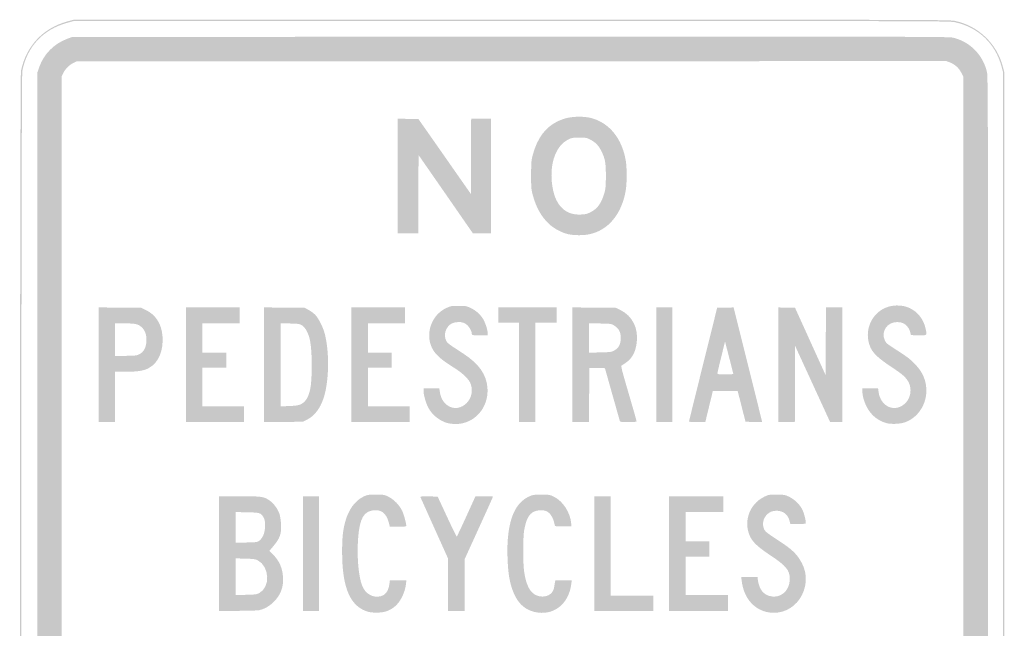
# Model space of a CAD drawing. Header units: inches. Extents: x -15 to 15, y -18 to 18.
# Tile 2 of 2: x -15 to 15, y -0.5 to 18. Entities that reach past the tile are written whole.
import ezdxf

# ---------------------------------------------------------------- set-up
doc = ezdxf.new("R2010")
doc.units = ezdxf.units.IN
doc.header["$MEASUREMENT"] = 0

msp = doc.modelspace()

# ---------------------------------------------------------------- hatches: boundary and pattern name
h = msp.add_hatch(color=7)
edge = h.paths.add_edge_path()
edge.add_spline(control_points=[(-13.488, -17.965), (-13.918, -17.87), (-14.309, -17.629), (-14.569, -17.301), (-14.773, -17.043), (-14.898, -16.772), (-14.964, -16.442), (-15.003, -16.247), (-15.003, 16.227), (-14.964, 16.421), (-14.813, 17.173), (-14.297, 17.727), (-13.558, 17.929)], knot_values=[0, 0, 0, 0, 1, 1, 1, 2, 2, 2, 3, 3, 3, 4, 4, 4, 4], degree=3, periodic=0)
edge.add_line((-13.558, 17.929), (-13.357, 17.984))
edge.add_line((-13.357, 17.984), (-0.02, 17.984))
edge.add_spline(control_points=[(-0.02, 17.984), (12.812, 17.984), (13.323, 17.982), (13.488, 17.947), (13.842, 17.871), (14.152, 17.708), (14.412, 17.461), (14.672, 17.214), (14.852, 16.909), (14.944, 16.562)], knot_values=[0, 0, 0, 0, 1, 1, 1, 2, 2, 2, 3, 3, 3, 3], degree=3, periodic=0)
edge.add_line((14.944, 16.562), (14.99, 16.391))
edge.add_line((14.99, 16.391), (14.99, -0.01))
edge.add_line((14.99, -0.01), (14.99, -16.411))
edge.add_line((14.99, -16.411), (14.944, -16.583))
edge.add_spline(control_points=[(14.944, -16.583), (14.852, -16.929), (14.672, -17.234), (14.412, -17.481), (14.155, -17.725), (13.837, -17.894), (13.504, -17.962), (13.363, -17.991), (12.091, -17.994), (-0.014, -17.992), (-10.454, -17.99), (-13.401, -17.984), (-13.488, -17.965)], knot_values=[0, 0, 0, 0, 1, 1, 1, 2, 2, 2, 3, 3, 3, 4, 4, 4, 4], degree=3, periodic=0)
edge = h.paths.add_edge_path(flags=0)
edge.add_spline(control_points=[(13.504, -17.922), (13.936, -17.833), (14.363, -17.561), (14.608, -17.217), (14.728, -17.049), (14.849, -16.789), (14.904, -16.583)], knot_values=[0, 0, 0, 0, 1, 1, 1, 2, 2, 2, 2], degree=3, periodic=0)
edge.add_line((14.904, -16.583), (14.95, -16.411))
edge.add_line((14.95, -16.411), (14.95, -0.01))
edge.add_line((14.95, -0.01), (14.95, 16.391))
edge.add_line((14.95, 16.391), (14.904, 16.562))
edge.add_spline(control_points=[(14.904, 16.562), (14.72, 17.256), (14.195, 17.755), (13.488, 17.907), (13.323, 17.942), (12.812, 17.944), (-0.02, 17.944)], knot_values=[0, 0, 0, 0, 1, 1, 1, 2, 2, 2, 2], degree=3, periodic=0)
edge.add_line((-0.02, 17.944), (-13.357, 17.944))
edge.add_line((-13.357, 17.944), (-13.558, 17.888))
edge.add_spline(control_points=[(-13.558, 17.888), (-14.292, 17.686), (-14.774, 17.168), (-14.923, 16.421), (-14.962, 16.227), (-14.962, -16.247), (-14.923, -16.442), (-14.769, -17.214), (-14.242, -17.757), (-13.488, -17.925), (-13.401, -17.944), (-10.454, -17.95), (-0.014, -17.952), (12.091, -17.953), (13.363, -17.951), (13.504, -17.922)], knot_values=[0, 0, 0, 0, 1, 1, 1, 2, 2, 2, 3, 3, 3, 4, 4, 4, 5, 5, 5, 5], degree=3, periodic=0)
h = msp.add_hatch(color=7)
edge = h.paths.add_edge_path()
edge.add_spline(control_points=[(-13.357, -17.476), (-13.859, -17.364), (-14.249, -17.023), (-14.409, -16.556)], knot_values=[0, 0, 0, 0, 1, 1, 1, 1], degree=3, periodic=0)
edge.add_line((-14.409, -16.556), (-14.466, -16.391))
edge.add_line((-14.466, -16.391), (-14.466, -0.01))
edge.add_line((-14.466, -0.01), (-14.466, 16.371))
edge.add_line((-14.466, 16.371), (-14.409, 16.536))
edge.add_spline(control_points=[(-14.409, 16.536), (-14.272, 16.934), (-13.956, 17.255), (-13.556, 17.402)], knot_values=[0, 0, 0, 0, 1, 1, 1, 1], degree=3, periodic=0)
edge.add_line((-13.556, 17.402), (-13.397, 17.46))
edge.add_line((-13.397, 17.46), (-0.06, 17.465))
edge.add_spline(control_points=[(-0.06, 17.465), (11.957, 17.47), (13.29, 17.468), (13.419, 17.439), (13.937, 17.326), (14.356, 16.899), (14.464, 16.377), (14.493, 16.236), (14.496, 14.743), (14.496, -0.01), (14.496, -14.763), (14.493, -16.256), (14.464, -16.397), (14.358, -16.91), (13.965, -17.32), (13.452, -17.451), (13.303, -17.489), (13.082, -17.49), (-0.008, -17.488), (-7.328, -17.486), (-13.335, -17.481), (-13.357, -17.476)], knot_values=[0, 0, 0, 0, 1, 1, 1, 2, 2, 2, 3, 3, 3, 4, 4, 4, 5, 5, 5, 6, 6, 6, 7, 7, 7, 7], degree=3, periodic=0)
edge = h.paths.add_edge_path(flags=0)
edge.add_spline(control_points=[(13.334, -16.703), (13.48, -16.648), (13.614, -16.527), (13.683, -16.385)], knot_values=[0, 0, 0, 0, 1, 1, 1, 1], degree=3, periodic=0)
edge.add_line((13.683, -16.385), (13.74, -16.27))
edge.add_line((13.74, -16.27), (13.74, -0.01))
edge.add_line((13.74, -0.01), (13.74, 16.25))
edge.add_line((13.74, 16.25), (13.683, 16.365))
edge.add_spline(control_points=[(13.683, 16.365), (13.614, 16.507), (13.48, 16.628), (13.334, 16.683)], knot_values=[0, 0, 0, 0, 1, 1, 1, 1], degree=3, periodic=0)
edge.add_line((13.334, 16.683), (13.224, 16.724))
edge.add_line((13.224, 16.724), (-0.026, 16.719))
edge.add_line((-0.026, 16.719), (-13.276, 16.714))
edge.add_line((-13.276, 16.714), (-13.369, 16.668))
edge.add_spline(control_points=[(-13.369, 16.668), (-13.488, 16.608), (-13.614, 16.483), (-13.673, 16.364)], knot_values=[0, 0, 0, 0, 1, 1, 1, 1], degree=3, periodic=0)
edge.add_line((-13.673, 16.364), (-13.72, 16.27))
edge.add_line((-13.72, 16.27), (-13.725, 0.03))
edge.add_spline(control_points=[(-13.725, 0.03), (-13.73, -14.847), (-13.728, -16.218), (-13.698, -16.31), (-13.638, -16.495), (-13.49, -16.647), (-13.306, -16.711), (-13.225, -16.739), (-11.901, -16.742), (0.004, -16.743)], knot_values=[0, 0, 0, 0, 1, 1, 1, 2, 2, 2, 3, 3, 3, 3], degree=3, periodic=0)
edge.add_line((0.004, -16.743), (13.224, -16.744))
edge.add_line((13.224, -16.744), (13.334, -16.703))
h = msp.add_hatch(color=7)
edge = h.paths.add_edge_path()
edge.add_spline(control_points=[(1.714, 11.453), (1.519, 11.495), (1.28, 11.621), (1.124, 11.764), (0.891, 11.978), (0.724, 12.276), (0.622, 12.663), (0.579, 12.826), (0.575, 12.883), (0.576, 13.266), (0.578, 13.659), (0.581, 13.704), (0.631, 13.884), (0.767, 14.381), (1.01, 14.707), (1.378, 14.887), (1.589, 14.989), (1.779, 15.03), (2.04, 15.03), (2.287, 15.03), (2.458, 14.993), (2.651, 14.899), (3.069, 14.696), (3.36, 14.266), (3.458, 13.702), (3.497, 13.48), (3.497, 13.009), (3.457, 12.78), (3.334, 12.065), (2.923, 11.572), (2.349, 11.452), (2.175, 11.415), (1.888, 11.416), (1.714, 11.453)], knot_values=[0, 0, 0, 0, 1, 1, 1, 2, 2, 2, 3, 3, 3, 4, 4, 4, 5, 5, 5, 6, 6, 6, 7, 7, 7, 8, 8, 8, 9, 9, 9, 10, 10, 10, 11, 11, 11, 11], degree=3, periodic=0)
edge = h.paths.add_edge_path(flags=0)
edge.add_spline(control_points=[(2.386, 12.124), (2.596, 12.228), (2.717, 12.395), (2.807, 12.705), (2.846, 12.842), (2.852, 12.91), (2.853, 13.226), (2.853, 13.626), (2.832, 13.748), (2.723, 13.972), (2.64, 14.142), (2.544, 14.246), (2.396, 14.326), (2.272, 14.393), (2.261, 14.395), (2.046, 14.395), (1.846, 14.395), (1.814, 14.39), (1.713, 14.34), (1.339, 14.157), (1.142, 13.636), (1.21, 13.013), (1.28, 12.37), (1.582, 12.036), (2.079, 12.053), (2.228, 12.058), (2.273, 12.068), (2.386, 12.124)], knot_values=[0, 0, 0, 0, 1, 1, 1, 2, 2, 2, 3, 3, 3, 4, 4, 4, 5, 5, 5, 6, 6, 6, 7, 7, 7, 8, 8, 8, 9, 9, 9, 9], degree=3, periodic=0)
for points in [[(-3.488, 13.226), (-3.488, 14.971), (-3.172, 14.965), (-2.856, 14.96), (-2.058, 13.821), (-1.26, 12.681), (-1.255, 13.826), (-1.25, 14.97), (-0.947, 14.97), (-0.645, 14.97), (-0.645, 13.226), (-0.645, 11.482), (-0.922, 11.483), (-1.2, 11.484), (-2.026, 12.675), (-2.853, 13.865), (-2.858, 12.673), (-2.863, 11.482), (-3.176, 11.482), (-3.488, 11.482), (-3.488, 13.226)], [(-9.94, 7.48), (-9.94, 9.224), (-9.123, 9.224), (-8.306, 9.224), (-8.306, 8.982), (-8.306, 8.74), (-8.871, 8.74), (-9.435, 8.74), (-9.435, 8.296), (-9.435, 7.853), (-9.073, 7.853), (-8.71, 7.853), (-8.71, 7.621), (-8.71, 7.389), (-9.073, 7.389), (-9.435, 7.389), (-9.435, 6.804), (-9.435, 6.22), (-8.8, 6.22), (-8.165, 6.22), (-8.165, 5.978), (-8.165, 5.736), (-9.052, 5.736), (-9.94, 5.736), (-9.94, 7.48)], [(-4.899, 7.48), (-4.899, 9.224), (-4.083, 9.224), (-3.266, 9.224), (-3.266, 8.982), (-3.266, 8.74), (-3.831, 8.74), (-4.395, 8.74), (-4.395, 8.296), (-4.395, 7.853), (-4.032, 7.853), (-3.669, 7.853), (-3.669, 7.621), (-3.669, 7.389), (-4.032, 7.389), (-4.395, 7.389), (-4.395, 6.804), (-4.395, 6.22), (-3.76, 6.22), (-3.125, 6.22), (-3.125, 5.978), (-3.125, 5.736), (-4.012, 5.736), (-4.899, 5.736), (-4.899, 7.48)], [(0.202, 7.248), (0.202, 8.76), (-0.111, 8.76), (-0.423, 8.76), (-0.423, 8.992), (-0.423, 9.224), (0.464, 9.224), (1.351, 9.224), (1.351, 8.992), (1.351, 8.76), (1.028, 8.76), (0.706, 8.76), (0.706, 7.248), (0.706, 5.736), (0.454, 5.736), (0.202, 5.736), (0.202, 7.248)], [(4.395, 7.48), (4.395, 9.224), (4.637, 9.224), (4.879, 9.224), (4.879, 7.48), (4.879, 5.736), (4.637, 5.736), (4.395, 5.736), (4.395, 7.48)], [(8.105, 7.48), (8.105, 9.225), (8.361, 9.219), (8.616, 9.214), (9.081, 8.19), (9.546, 7.166), (9.552, 8.195), (9.557, 9.224), (9.809, 9.224), (10.06, 9.224), (10.06, 7.48), (10.06, 5.736), (9.872, 5.736), (9.684, 5.736), (9.152, 6.894), (8.619, 8.053), (8.614, 6.894), (8.609, 5.736), (8.357, 5.736), (8.105, 5.736), (8.105, 7.48)], [(-6.371, 1.734), (-6.371, 3.478), (-6.129, 3.478), (-5.887, 3.478), (-5.887, 1.734), (-5.887, -0.01), (-6.129, -0.01), (-6.371, -0.01), (-6.371, 1.734)], [(2.5, 1.734), (2.5, 3.478), (2.752, 3.478), (3.004, 3.478), (3.004, 1.966), (3.004, 0.454), (3.649, 0.454), (4.294, 0.454), (4.294, 0.222), (4.294, -0.01), (3.397, -0.01), (2.5, -0.01), (2.5, 1.734)], [(4.778, 1.734), (4.778, 3.478), (5.605, 3.478), (6.431, 3.478), (6.431, 3.236), (6.431, 2.994), (5.857, 2.994), (5.282, 2.994), (5.282, 2.55), (5.282, 2.107), (5.645, 2.107), (6.008, 2.107), (6.008, 1.875), (6.008, 1.643), (5.645, 1.643), (5.282, 1.643), (5.282, 1.058), (5.282, 0.474), (5.927, 0.474), (6.573, 0.474), (6.573, 0.232), (6.573, -0.01), (5.675, -0.01), (4.778, -0.01), (4.778, 1.734)]]:
    msp.add_hatch(color=7).paths.add_polyline_path(points)
h = msp.add_hatch(color=7)
edge = h.paths.add_edge_path()
edge.add_spline(control_points=[(11.393, 5.706), (11.138, 5.778), (10.929, 5.949), (10.802, 6.192), (10.721, 6.346), (10.666, 6.542), (10.666, 6.678)], knot_values=[0, 0, 0, 0, 1, 1, 1, 2, 2, 2, 2], degree=3, periodic=0)
edge.add_line((10.666, 6.678), (10.665, 6.764))
edge.add_line((10.665, 6.764), (10.905, 6.764))
edge.add_line((10.905, 6.764), (11.145, 6.764))
edge.add_line((11.145, 6.764), (11.159, 6.658))
edge.add_spline(control_points=[(11.159, 6.658), (11.222, 6.181), (11.695, 6), (12, 6.337), (12.142, 6.494), (12.175, 6.752), (12.078, 6.943), (12.003, 7.091), (11.897, 7.185), (11.543, 7.419), (11.164, 7.671), (10.996, 7.826), (10.916, 8), (10.688, 8.499), (10.945, 9.091), (11.455, 9.246), (11.665, 9.31), (11.917, 9.295), (12.102, 9.209), (12.354, 9.091), (12.532, 8.863), (12.592, 8.581), (12.639, 8.361), (12.656, 8.377), (12.379, 8.377), (12.199, 8.377), (12.137, 8.383), (12.137, 8.402), (12.137, 8.472), (12.088, 8.588), (12.03, 8.653), (11.949, 8.745), (11.865, 8.78), (11.724, 8.78), (11.418, 8.78), (11.227, 8.493), (11.35, 8.221), (11.383, 8.148), (11.424, 8.113), (11.627, 7.982), (12.05, 7.709), (12.084, 7.684), (12.25, 7.52), (12.456, 7.315), (12.569, 7.103), (12.605, 6.852), (12.675, 6.367), (12.412, 5.899), (11.978, 5.734), (11.829, 5.677), (11.545, 5.664), (11.393, 5.706)], knot_values=[0, 0, 0, 0, 1, 1, 1, 2, 2, 2, 3, 3, 3, 4, 4, 4, 5, 5, 5, 6, 6, 6, 7, 7, 7, 8, 8, 8, 9, 9, 9, 10, 10, 10, 11, 11, 11, 12, 12, 12, 13, 13, 13, 14, 14, 14, 15, 15, 15, 16, 16, 16, 17, 17, 17, 17], degree=3, periodic=0)
h = msp.add_hatch(color=7)
edge = h.paths.add_edge_path()
edge.add_line((-12.601, 7.481), (-12.601, 9.226))
edge.add_line((-12.601, 9.226), (-11.951, 9.22))
edge.add_line((-11.951, 9.22), (-11.3, 9.214))
edge.add_line((-11.3, 9.214), (-11.181, 9.158))
edge.add_spline(control_points=[(-11.181, 9.158), (-10.858, 9.006), (-10.678, 8.727), (-10.652, 8.337), (-10.622, 7.897), (-10.778, 7.539), (-11.067, 7.382), (-11.222, 7.297), (-11.399, 7.269), (-11.769, 7.268)], knot_values=[0, 0, 0, 0, 1, 1, 1, 2, 2, 2, 3, 3, 3, 3], degree=3, periodic=0)
edge.add_line((-11.769, 7.268), (-12.097, 7.268))
edge.add_line((-12.097, 7.268), (-12.097, 6.502))
edge.add_line((-12.097, 6.502), (-12.097, 5.736))
edge.add_line((-12.097, 5.736), (-12.349, 5.736))
edge.add_line((-12.349, 5.736), (-12.601, 5.736))
edge.add_line((-12.601, 5.736), (-12.601, 7.481))
edge = h.paths.add_edge_path(flags=0)
edge.add_spline(control_points=[(-11.38, 7.79), (-11.221, 7.862), (-11.143, 8.008), (-11.141, 8.236), (-11.139, 8.404), (-11.189, 8.535), (-11.29, 8.626), (-11.396, 8.722), (-11.475, 8.74), (-11.809, 8.74)], knot_values=[0, 0, 0, 0, 1, 1, 1, 2, 2, 2, 3, 3, 3, 3], degree=3, periodic=0)
edge.add_line((-11.809, 8.74), (-12.097, 8.74))
edge.add_line((-12.097, 8.74), (-12.097, 8.246))
edge.add_line((-12.097, 8.246), (-12.097, 7.752))
edge.add_line((-12.097, 7.752), (-11.779, 7.752))
edge.add_spline(control_points=[(-11.779, 7.752), (-11.515, 7.753), (-11.448, 7.759), (-11.38, 7.79)], knot_values=[0, 0, 0, 0, 1, 1, 1, 1], degree=3, periodic=0)
h = msp.add_hatch(color=7)
edge = h.paths.add_edge_path()
edge.add_line((-7.56, 7.48), (-7.56, 9.226))
edge.add_line((-7.56, 9.226), (-6.941, 9.22))
edge.add_line((-6.941, 9.22), (-6.321, 9.214))
edge.add_line((-6.321, 9.214), (-6.193, 9.145))
edge.add_spline(control_points=[(-6.193, 9.145), (-6.123, 9.107), (-6.03, 9.035), (-5.985, 8.984), (-5.882, 8.866), (-5.756, 8.609), (-5.707, 8.414), (-5.561, 7.834), (-5.58, 6.954), (-5.75, 6.452), (-5.855, 6.144), (-6.028, 5.919), (-6.245, 5.812)], knot_values=[0, 0, 0, 0, 1, 1, 1, 2, 2, 2, 3, 3, 3, 4, 4, 4, 4], degree=3, periodic=0)
edge.add_line((-6.245, 5.812), (-6.38, 5.746))
edge.add_line((-6.38, 5.746), (-6.97, 5.74))
edge.add_line((-6.97, 5.74), (-7.56, 5.734))
edge.add_line((-7.56, 5.734), (-7.56, 7.48))
edge = h.paths.add_edge_path(flags=0)
edge.add_spline(control_points=[(-6.462, 6.268), (-6.307, 6.334), (-6.215, 6.469), (-6.157, 6.719), (-6.088, 7.013), (-6.089, 7.886), (-6.158, 8.216), (-6.203, 8.432), (-6.294, 8.608), (-6.396, 8.675), (-6.475, 8.727), (-6.493, 8.73), (-6.768, 8.737)], knot_values=[0, 0, 0, 0, 1, 1, 1, 2, 2, 2, 3, 3, 3, 4, 4, 4, 4], degree=3, periodic=0)
edge.add_line((-6.768, 8.737), (-7.056, 8.744))
edge.add_line((-7.056, 8.744), (-7.056, 7.479))
edge.add_line((-7.056, 7.479), (-7.056, 6.214))
edge.add_line((-7.056, 6.214), (-6.799, 6.224))
edge.add_spline(control_points=[(-6.799, 6.224), (-6.621, 6.231), (-6.518, 6.244), (-6.462, 6.268)], knot_values=[0, 0, 0, 0, 1, 1, 1, 1], degree=3, periodic=0)
h = msp.add_hatch(color=7)
edge = h.paths.add_edge_path()
edge.add_spline(control_points=[(-1.974, 5.707), (-2.212, 5.771), (-2.439, 5.954), (-2.558, 6.178), (-2.629, 6.311), (-2.702, 6.568), (-2.702, 6.687)], knot_values=[0, 0, 0, 0, 1, 1, 1, 2, 2, 2, 2], degree=3, periodic=0)
edge.add_line((-2.702, 6.687), (-2.702, 6.764))
edge.add_line((-2.702, 6.764), (-2.461, 6.764))
edge.add_line((-2.461, 6.764), (-2.221, 6.764))
edge.add_line((-2.221, 6.764), (-2.208, 6.678))
edge.add_spline(control_points=[(-2.208, 6.678), (-2.181, 6.501), (-2.133, 6.395), (-2.037, 6.299), (-1.67, 5.932), (-1.09, 6.372), (-1.261, 6.887), (-1.31, 7.037), (-1.498, 7.22), (-1.784, 7.398), (-2.185, 7.648), (-2.352, 7.8), (-2.448, 8.003), (-2.655, 8.441), (-2.452, 8.999), (-2.011, 9.206), (-1.871, 9.271), (-1.854, 9.274), (-1.633, 9.274), (-1.414, 9.274), (-1.394, 9.271), (-1.266, 9.21), (-1.096, 9.129), (-0.951, 8.996), (-0.87, 8.844), (-0.804, 8.72), (-0.746, 8.528), (-0.746, 8.433)], knot_values=[0, 0, 0, 0, 1, 1, 1, 2, 2, 2, 3, 3, 3, 4, 4, 4, 5, 5, 5, 6, 6, 6, 7, 7, 7, 8, 8, 8, 9, 9, 9, 9], degree=3, periodic=0)
edge.add_line((-0.746, 8.433), (-0.746, 8.377))
edge.add_line((-0.746, 8.377), (-0.988, 8.377))
edge.add_spline(control_points=[(-0.988, 8.377), (-1.225, 8.377), (-1.23, 8.378), (-1.23, 8.422), (-1.231, 8.54), (-1.36, 8.714), (-1.478, 8.759), (-1.571, 8.794), (-1.747, 8.785), (-1.834, 8.74), (-2.03, 8.64), (-2.109, 8.376), (-1.999, 8.189), (-1.981, 8.158), (-1.902, 8.09), (-1.825, 8.04), (-1.747, 7.989), (-1.594, 7.889), (-1.484, 7.817), (-1.003, 7.5), (-0.78, 7.179), (-0.753, 6.764), (-0.714, 6.163), (-1.158, 5.671), (-1.733, 5.677), (-1.806, 5.677), (-1.914, 5.691), (-1.974, 5.707)], knot_values=[0, 0, 0, 0, 1, 1, 1, 2, 2, 2, 3, 3, 3, 4, 4, 4, 5, 5, 5, 6, 6, 6, 7, 7, 7, 8, 8, 8, 9, 9, 9, 9], degree=3, periodic=0)
h = msp.add_hatch(color=7)
edge = h.paths.add_edge_path()
edge.add_line((1.835, 7.481), (1.835, 9.226))
edge.add_line((1.835, 9.226), (2.495, 9.22))
edge.add_line((2.495, 9.22), (3.155, 9.214))
edge.add_line((3.155, 9.214), (3.291, 9.149))
edge.add_spline(control_points=[(3.291, 9.149), (3.659, 8.975), (3.853, 8.587), (3.792, 8.147), (3.744, 7.804), (3.632, 7.635), (3.337, 7.46), (3.307, 7.441), (3.327, 7.359), (3.547, 6.608), (3.681, 6.151), (3.79, 5.768), (3.79, 5.757), (3.79, 5.744), (3.698, 5.736), (3.54, 5.736), (3.318, 5.736), (3.288, 5.74), (3.278, 5.771), (3.272, 5.791), (3.172, 6.147), (3.054, 6.562), (2.937, 6.978), (2.836, 7.335), (2.83, 7.354), (2.821, 7.387), (2.795, 7.39), (2.584, 7.385)], knot_values=[0, 0, 0, 0, 1, 1, 1, 2, 2, 2, 3, 3, 3, 4, 4, 4, 5, 5, 5, 6, 6, 6, 7, 7, 7, 8, 8, 8, 9, 9, 9, 9], degree=3, periodic=0)
edge.add_line((2.584, 7.385), (2.349, 7.379))
edge.add_line((2.349, 7.379), (2.344, 6.557))
edge.add_line((2.344, 6.557), (2.338, 5.736))
edge.add_line((2.338, 5.736), (2.086, 5.736))
edge.add_line((2.086, 5.736), (1.835, 5.736))
edge.add_line((1.835, 5.736), (1.835, 7.481))
edge = h.paths.add_edge_path(flags=0)
edge.add_spline(control_points=[(3.095, 7.907), (3.246, 7.986), (3.306, 8.1), (3.306, 8.303), (3.306, 8.474), (3.248, 8.587), (3.115, 8.669), (3.018, 8.729), (3.015, 8.73), (2.678, 8.737)], knot_values=[0, 0, 0, 0, 1, 1, 1, 2, 2, 2, 3, 3, 3, 3], degree=3, periodic=0)
edge.add_line((2.678, 8.737), (2.339, 8.743))
edge.add_line((2.339, 8.743), (2.339, 8.296))
edge.add_line((2.339, 8.296), (2.339, 7.849))
edge.add_line((2.339, 7.849), (2.676, 7.856))
edge.add_spline(control_points=[(2.676, 7.856), (2.972, 7.863), (3.024, 7.87), (3.095, 7.907)], knot_values=[0, 0, 0, 0, 1, 1, 1, 1], degree=3, periodic=0)
h = msp.add_hatch(color=7)
edge = h.paths.add_edge_path()
edge.add_spline(control_points=[(5.384, 5.751), (5.385, 5.759), (5.578, 6.542), (5.814, 7.49)], knot_values=[0, 0, 0, 0, 1, 1, 1, 1], degree=3, periodic=0)
edge.add_line((5.814, 7.49), (6.243, 9.214))
edge.add_line((6.243, 9.214), (6.493, 9.219))
edge.add_line((6.493, 9.219), (6.744, 9.225))
edge.add_line((6.744, 9.225), (7.18, 7.48))
edge.add_line((7.18, 7.48), (7.616, 5.735))
edge.add_line((7.616, 5.735), (7.362, 5.74))
edge.add_line((7.362, 5.74), (7.107, 5.746))
edge.add_line((7.107, 5.746), (6.987, 6.215))
edge.add_line((6.987, 6.215), (6.868, 6.683))
edge.add_line((6.868, 6.683), (6.49, 6.683))
edge.add_line((6.49, 6.683), (6.112, 6.683))
edge.add_line((6.112, 6.683), (5.997, 6.21))
edge.add_line((5.997, 6.21), (5.882, 5.736))
edge.add_line((5.882, 5.736), (5.632, 5.736))
edge.add_spline(control_points=[(5.632, 5.736), (5.495, 5.736), (5.384, 5.743), (5.384, 5.751)], knot_values=[0, 0, 0, 0, 1, 1, 1, 1], degree=3, periodic=0)
edge = h.paths.add_edge_path(flags=0)
edge.add_spline(control_points=[(6.734, 7.201), (6.734, 7.208), (6.677, 7.433), (6.609, 7.7)], knot_values=[0, 0, 0, 0, 1, 1, 1, 1], degree=3, periodic=0)
edge.add_line((6.609, 7.7), (6.483, 8.185))
edge.add_line((6.483, 8.185), (6.368, 7.722))
edge.add_spline(control_points=[(6.368, 7.722), (6.305, 7.467), (6.252, 7.242), (6.251, 7.223), (6.25, 7.191), (6.274, 7.188), (6.492, 7.188), (6.625, 7.188), (6.734, 7.193), (6.734, 7.201)], knot_values=[0, 0, 0, 0, 1, 1, 1, 2, 2, 2, 3, 3, 3, 3], degree=3, periodic=0)
h = msp.add_hatch(color=7)
edge = h.paths.add_edge_path()
edge.add_line((-8.931, 1.734), (-8.931, 3.478))
edge.add_line((-8.931, 3.478), (-8.31, 3.478))
edge.add_spline(control_points=[(-8.31, 3.478), (-7.614, 3.478), (-7.569, 3.471), (-7.386, 3.345), (-7.262, 3.26), (-7.133, 3.081), (-7.085, 2.926), (-7.067, 2.869), (-7.048, 2.736), (-7.042, 2.63), (-7.025, 2.332), (-7.076, 2.192), (-7.294, 1.937)], knot_values=[0, 0, 0, 0, 1, 1, 1, 2, 2, 2, 3, 3, 3, 4, 4, 4, 4], degree=3, periodic=0)
edge.add_line((-7.294, 1.937), (-7.395, 1.818))
edge.add_line((-7.395, 1.818), (-7.304, 1.726))
edge.add_spline(control_points=[(-7.304, 1.726), (-7.096, 1.518), (-6.997, 1.298), (-6.981, 1.007), (-6.964, 0.707), (-7.054, 0.473), (-7.266, 0.261), (-7.393, 0.135), (-7.544, 0.048), (-7.704, 0.011), (-7.753, 0), (-8.049, -0.009), (-8.362, -0.01)], knot_values=[0, 0, 0, 0, 1, 1, 1, 2, 2, 2, 3, 3, 3, 4, 4, 4, 4], degree=3, periodic=0)
edge.add_line((-8.362, -0.01), (-8.931, -0.01))
edge.add_line((-8.931, -0.01), (-8.931, 1.734))
edge = h.paths.add_edge_path(flags=0)
edge.add_spline(control_points=[(-7.706, 0.531), (-7.362, 0.711), (-7.389, 1.338), (-7.75, 1.527), (-7.821, 1.565), (-7.874, 1.572), (-8.13, 1.579)], knot_values=[0, 0, 0, 0, 1, 1, 1, 2, 2, 2, 2], degree=3, periodic=0)
edge.add_line((-8.13, 1.579), (-8.427, 1.587))
edge.add_line((-8.427, 1.587), (-8.427, 1.028))
edge.add_line((-8.427, 1.028), (-8.427, 0.47))
edge.add_line((-8.427, 0.47), (-8.11, 0.478))
edge.add_spline(control_points=[(-8.11, 0.478), (-7.829, 0.485), (-7.782, 0.491), (-7.706, 0.531)], knot_values=[0, 0, 0, 0, 1, 1, 1, 1], degree=3, periodic=0)
edge = h.paths.add_edge_path(flags=0)
edge.add_spline(control_points=[(-7.704, 2.125), (-7.664, 2.154), (-7.615, 2.22), (-7.583, 2.286), (-7.513, 2.437), (-7.507, 2.722), (-7.571, 2.831), (-7.655, 2.974), (-7.685, 2.983), (-8.076, 2.99)], knot_values=[0, 0, 0, 0, 1, 1, 1, 2, 2, 2, 3, 3, 3, 3], degree=3, periodic=0)
edge.add_line((-8.076, 2.99), (-8.427, 2.997))
edge.add_line((-8.427, 2.997), (-8.427, 2.53))
edge.add_line((-8.427, 2.53), (-8.427, 2.064))
edge.add_line((-8.427, 2.064), (-8.1, 2.07))
edge.add_spline(control_points=[(-8.1, 2.07), (-7.791, 2.076), (-7.768, 2.079), (-7.704, 2.125)], knot_values=[0, 0, 0, 0, 1, 1, 1, 1], degree=3, periodic=0)
h = msp.add_hatch(color=7)
edge = h.paths.add_edge_path()
edge.add_spline(control_points=[(-4.365, -0.044), (-4.926, 0.1), (-5.181, 0.672), (-5.181, 1.782), (-5.181, 2.211), (-5.16, 2.421), (-5.091, 2.686), (-4.991, 3.063), (-4.798, 3.335), (-4.538, 3.463), (-4.411, 3.526), (-4.397, 3.528), (-4.153, 3.528), (-3.908, 3.528), (-3.896, 3.526), (-3.767, 3.462), (-3.602, 3.381), (-3.434, 3.207), (-3.349, 3.029), (-3.3, 2.925), (-3.226, 2.651), (-3.226, 2.571), (-3.226, 2.558), (-3.316, 2.55), (-3.477, 2.55)], knot_values=[0, 0, 0, 0, 1, 1, 1, 2, 2, 2, 3, 3, 3, 4, 4, 4, 5, 5, 5, 6, 6, 6, 7, 7, 7, 8, 8, 8, 8], degree=3, periodic=0)
edge.add_line((-3.477, 2.55), (-3.729, 2.55))
edge.add_line((-3.729, 2.55), (-3.741, 2.606))
edge.add_spline(control_points=[(-3.741, 2.606), (-3.809, 2.914), (-3.94, 3.055), (-4.158, 3.054), (-4.517, 3.054), (-4.657, 2.817), (-4.698, 2.138), (-4.73, 1.606), (-4.68, 1.046), (-4.576, 0.768), (-4.48, 0.511), (-4.241, 0.372), (-4.006, 0.435), (-3.855, 0.475), (-3.768, 0.597), (-3.74, 0.811)], knot_values=[0, 0, 0, 0, 1, 1, 1, 2, 2, 2, 3, 3, 3, 4, 4, 4, 5, 5, 5, 5], degree=3, periodic=0)
edge.add_line((-3.74, 0.811), (-3.726, 0.917))
edge.add_line((-3.726, 0.917), (-3.474, 0.917))
edge.add_line((-3.474, 0.917), (-3.223, 0.917))
edge.add_line((-3.223, 0.917), (-3.236, 0.801))
edge.add_spline(control_points=[(-3.236, 0.801), (-3.267, 0.541), (-3.408, 0.26), (-3.577, 0.121), (-3.728, -0.002), (-3.874, -0.055), (-4.081, -0.063), (-4.187, -0.067), (-4.307, -0.059), (-4.365, -0.044)], knot_values=[0, 0, 0, 0, 1, 1, 1, 2, 2, 2, 3, 3, 3, 3], degree=3, periodic=0)
h = msp.add_hatch(color=7)
edge = h.paths.add_edge_path()
edge.add_line((-1.956, 0.789), (-1.956, 1.587))
edge.add_line((-1.956, 1.587), (-2.371, 2.507))
edge.add_spline(control_points=[(-2.371, 2.507), (-2.599, 3.013), (-2.79, 3.439), (-2.796, 3.453), (-2.805, 3.474), (-2.751, 3.478), (-2.539, 3.473)], knot_values=[0, 0, 0, 0, 1, 1, 1, 2, 2, 2, 2], degree=3, periodic=0)
edge.add_line((-2.539, 3.473), (-2.271, 3.468))
edge.add_line((-2.271, 3.468), (-1.987, 2.858))
edge.add_spline(control_points=[(-1.987, 2.858), (-1.831, 2.523), (-1.698, 2.248), (-1.691, 2.248), (-1.685, 2.248), (-1.553, 2.524), (-1.399, 2.862)], knot_values=[0, 0, 0, 0, 1, 1, 1, 2, 2, 2, 2], degree=3, periodic=0)
edge.add_line((-1.399, 2.862), (-1.119, 3.477))
edge.add_line((-1.119, 3.477), (-0.852, 3.477))
edge.add_spline(control_points=[(-0.852, 3.477), (-0.705, 3.478), (-0.585, 3.473), (-0.585, 3.467), (-0.585, 3.461), (-0.78, 3.028), (-1.018, 2.506)], knot_values=[0, 0, 0, 0, 1, 1, 1, 2, 2, 2, 2], degree=3, periodic=0)
edge.add_line((-1.018, 2.506), (-1.452, 1.556))
edge.add_line((-1.452, 1.556), (-1.452, 0.773))
edge.add_line((-1.452, 0.773), (-1.452, -0.01))
edge.add_line((-1.452, -0.01), (-1.704, -0.01))
edge.add_line((-1.704, -0.01), (-1.956, -0.01))
edge.add_line((-1.956, -0.01), (-1.956, 0.789))
h = msp.add_hatch(color=7)
edge = h.paths.add_edge_path()
edge.add_spline(control_points=[(0.675, -0.042), (0.267, 0.057), (0.025, 0.388), (-0.09, 1.004), (-0.135, 1.244), (-0.159, 1.773), (-0.139, 2.098), (-0.094, 2.836), (0.115, 3.282), (0.503, 3.466), (0.629, 3.525), (0.647, 3.528), (0.888, 3.528), (1.131, 3.528), (1.144, 3.526), (1.272, 3.463), (1.55, 3.326), (1.772, 2.979), (1.798, 2.641)], knot_values=[0, 0, 0, 0, 1, 1, 1, 2, 2, 2, 3, 3, 3, 4, 4, 4, 5, 5, 5, 6, 6, 6, 6], degree=3, periodic=0)
edge.add_line((1.798, 2.641), (1.804, 2.56))
edge.add_line((1.804, 2.56), (1.553, 2.56))
edge.add_spline(control_points=[(1.553, 2.56), (1.317, 2.56), (1.301, 2.563), (1.294, 2.601), (1.26, 2.814), (1.162, 2.974), (1.034, 3.027), (0.942, 3.066), (0.771, 3.06), (0.674, 3.016), (0.508, 2.941), (0.418, 2.768), (0.361, 2.419), (0.327, 2.208), (0.327, 1.449), (0.361, 1.2), (0.433, 0.672), (0.608, 0.428), (0.916, 0.425), (1.115, 0.423), (1.251, 0.533), (1.28, 0.721), (1.287, 0.768), (1.297, 0.831), (1.303, 0.862)], knot_values=[0, 0, 0, 0, 1, 1, 1, 2, 2, 2, 3, 3, 3, 4, 4, 4, 5, 5, 5, 6, 6, 6, 7, 7, 7, 8, 8, 8, 8], degree=3, periodic=0)
edge.add_line((1.303, 0.862), (1.314, 0.917))
edge.add_line((1.314, 0.917), (1.564, 0.917))
edge.add_line((1.564, 0.917), (1.814, 0.917))
edge.add_line((1.814, 0.917), (1.802, 0.822))
edge.add_spline(control_points=[(1.802, 0.822), (1.726, 0.186), (1.246, -0.181), (0.675, -0.042)], knot_values=[0, 0, 0, 0, 1, 1, 1, 1], degree=3, periodic=0)
h = msp.add_hatch(color=7)
edge = h.paths.add_edge_path()
edge.add_spline(control_points=[(7.727, -0.039), (7.558, 0.006), (7.418, 0.088), (7.296, 0.213), (7.126, 0.386), (7.024, 0.621), (6.988, 0.922)], knot_values=[0, 0, 0, 0, 1, 1, 1, 2, 2, 2, 2], degree=3, periodic=0)
edge.add_line((6.988, 0.922), (6.977, 1.018))
edge.add_line((6.977, 1.018), (7.228, 1.018))
edge.add_line((7.228, 1.018), (7.48, 1.018))
edge.add_line((7.48, 1.018), (7.48, 0.961))
edge.add_spline(control_points=[(7.48, 0.961), (7.48, 0.93), (7.494, 0.855), (7.512, 0.795), (7.57, 0.6), (7.669, 0.493), (7.838, 0.442), (8.154, 0.347), (8.453, 0.593), (8.456, 0.948), (8.458, 1.226), (8.348, 1.361), (7.852, 1.688), (7.513, 1.912), (7.339, 2.07), (7.258, 2.229), (7.027, 2.679), (7.214, 3.234), (7.671, 3.459), (7.808, 3.526), (7.819, 3.528), (8.054, 3.528), (8.285, 3.528), (8.303, 3.525), (8.434, 3.463), (8.598, 3.385), (8.763, 3.226), (8.839, 3.07), (8.894, 2.957), (8.961, 2.683), (8.941, 2.65), (8.934, 2.64), (8.826, 2.631), (8.7, 2.631)], knot_values=[0, 0, 0, 0, 1, 1, 1, 2, 2, 2, 3, 3, 3, 4, 4, 4, 5, 5, 5, 6, 6, 6, 7, 7, 7, 8, 8, 8, 9, 9, 9, 10, 10, 10, 11, 11, 11, 11], degree=3, periodic=0)
edge.add_line((8.7, 2.631), (8.472, 2.631))
edge.add_line((8.472, 2.631), (8.448, 2.729))
edge.add_spline(control_points=[(8.448, 2.729), (8.403, 2.918), (8.253, 3.037), (8.058, 3.037), (7.926, 3.037), (7.851, 3.009), (7.766, 2.927), (7.643, 2.81), (7.605, 2.623), (7.674, 2.476), (7.712, 2.397), (7.759, 2.361), (8.145, 2.108), (8.481, 1.888), (8.618, 1.766), (8.749, 1.571), (8.978, 1.227), (9.007, 0.843), (8.831, 0.481), (8.663, 0.138), (8.332, -0.072), (7.964, -0.069), (7.892, -0.068), (7.785, -0.055), (7.727, -0.039)], knot_values=[0, 0, 0, 0, 1, 1, 1, 2, 2, 2, 3, 3, 3, 4, 4, 4, 5, 5, 5, 6, 6, 6, 7, 7, 7, 8, 8, 8, 8], degree=3, periodic=0)

doc.saveas('drawing.dxf')
